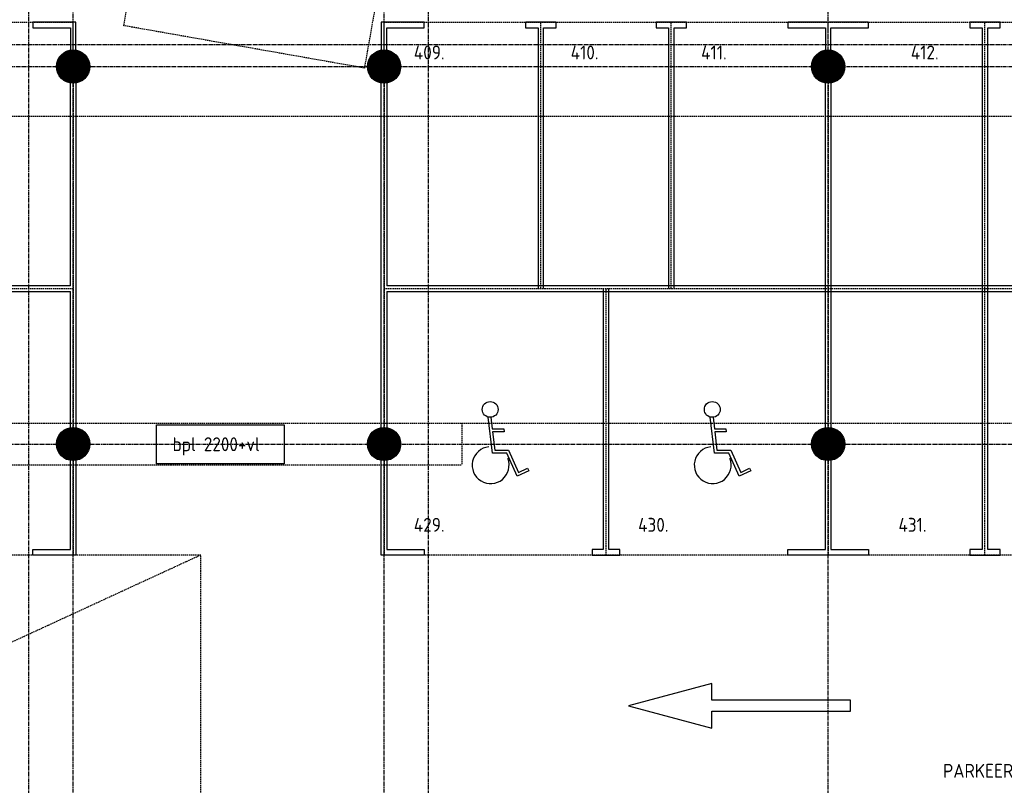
# Model space of a CAD drawing. Extents: x 3380 to 143674, y 4709 to 79406.
# Tile 15 of 24: x 96440 to 114175, y 20367 to 34161. Entities that reach past the tile are written whole.
import ezdxf

# ---------------------------------------------------------------- set-up
doc = ezdxf.new("R2010")
doc.units = 0
doc.header["$LTSCALE"] = 100
doc.linetypes.add('CENTER2', pattern=[1.125, 0.75, -0.125, 0.125, -0.125])
doc.linetypes.add('HIDDEN', pattern=[0.375, 0.25, -0.125])
for name, color, linetype in [('BOUWKUNDIG', 11, 'CONTINUOUS'), ('PARKEREN', 8, 'HIDDEN'), ('STRAMIEN', 7, 'CENTER2'), ('TEKST', 11, 'CONTINUOUS')]:
    doc.layers.add(name, color=color, linetype=linetype)
doc.styles.add('PIETERS', font='ISO.SHX')
doc.styles.get("Standard").update_dxf_attribs({"font": 'ISO.SHX'})

msp = doc.modelspace()

# ---------------------------------------------------------------- linework, layer by layer
at = {"layer": 'BOUWKUNDIG', "linetype": 'HIDDEN'}
for p, q in [((101502, 32416), (83192, 32416)), ((118202, 32416), (101502, 32416)), ((96002, 26891), (104402, 26891)), ((104402, 26891), (117602, 26891)), ((104402, 26891), (104402, 26141)), ((96002, 26141), (104402, 26141)), ((99702, 24516), (79602, 15246)), ((99702, 24516), (97452, 24516)), ((99702, 18516), (99702, 24516))]:
    msp.add_line(p, q, dxfattribs=at)
msp.add_lwpolyline([(98853.3, 37106), (103186.3, 36342), (102648, 33289.1), (98315, 34053.1), (98853.3, 37106)], dxfattribs=at)
at = {"layer": 'BOUWKUNDIG', "linetype": 'CONTINUOUS'}
for points in [[(97252, 33316, 300, 300, 1), (97552, 33316, 300, 300, 1)], [(102852, 33316, 300, 300, 1), (103152, 33316, 300, 300, 1)], [(110852, 33316, 300, 300, 1), (111152, 33316, 300, 300, 1)], [(97252, 26516, 300, 300, 1), (97552, 26516, 300, 300, 1)], [(102852, 26516, 300, 300, 1), (103152, 26516, 300, 300, 1)], [(110852, 26516, 300, 300, 1), (111152, 26516, 300, 300, 1)]]:
    msp.add_lwpolyline(points, format="xyseb", close=True, dxfattribs=at)
for centre in [(97402, 33316), (103002, 33316), (111002, 33316), (97402, 26516), (103002, 26516), (111002, 26516)]:
    msp.add_circle(centre, 300, dxfattribs=at)
at = {"layer": 'PARKEREN'}
for p, q in [((81402, 34116), (97402, 34116)), ((97402, 33616), (97402, 34116)), ((103002, 34116), (132602, 34116)), ((103002, 33616), (103002, 34116)), ((111002, 33616), (111002, 34116)), ((68277, 29316), (97402, 29316)), ((103002, 29316), (132602, 29316)), ((97402, 26216), (97402, 24516)), ((103002, 26216), (103002, 24516)), ((111002, 26216), (111002, 24516)), ((97452, 24516), (68277, 24516)), ((132602, 24516), (103002, 24516))]:
    msp.add_line(p, q, dxfattribs=at)
at = {"layer": 'PARKEREN', "linetype": 'CONTINUOUS'}
for p, q in [((97452, 34116), (96677, 34116)), ((96677, 34116), (96677, 34016)), ((97452, 33616), (97452, 34116)), ((103727, 34116), (102952, 34116)), ((102952, 34116), (102952, 33616)), ((103727, 34016), (103727, 34116)), ((96677, 34016), (97352, 34016)), ((97352, 34016), (97352, 33616)), ((103052, 34016), (103727, 34016)), ((103052, 33616), (103052, 34016)), ((97352, 29366), (97352, 33020.2)), ((97452, 33020.2), (97452, 26811.8)), ((102952, 26811.8), (102952, 33020.2)), ((103052, 33020.2), (103052, 29366)), ((110952, 26811.8), (110952, 33020.2)), ((111052, 33020.2), (111052, 26811.8)), ((97352, 26811.8), (97352, 29266)), ((103052, 29266), (103052, 26811.8)), ((97352, 24616), (97352, 26216)), ((97452, 26216), (97452, 24516)), ((102952, 24516), (102952, 26216)), ((103052, 26216), (103052, 24616)), ((96677, 24616), (97352, 24616)), ((96677, 24516), (96677, 24616)), ((97452, 24516), (96677, 24516)), ((103727, 24516), (102952, 24516)), ((103052, 24616), (103727, 24616)), ((103727, 24616), (103727, 24516))]:
    msp.add_line(p, q, dxfattribs=at)
at = {"layer": 'PARKEREN', "linetype": 'HIDDEN'}
for p, q in [((97402, 33016), (97402, 26816)), ((103002, 33016), (103002, 26816)), ((111002, 33016), (111002, 26816))]:
    msp.add_line(p, q, dxfattribs=at)
at = {"layer": 'PARKEREN', "linetype": 'CONTINUOUS'}
for points in [[(105877, 29316), (105877, 34016), (106102, 34016), (106102, 34116), (105552, 34116), (105552, 34016), (105777, 34016), (105777, 29316)], [(108227, 29316), (108227, 34016), (108452, 34016), (108452, 34116), (107902, 34116), (107902, 34016), (108127, 34016), (108127, 29316)], [(111052, 33616), (111052, 34016), (111727, 34016), (111727, 34116), (110277, 34116), (110277, 34016), (110952, 34016), (110952, 33616)], [(132552, 33076.1), (132552, 29366), (103052, 29366)], [(97352, 29366), (68277, 29366)], [(78652, 29266), (97352, 29266)], [(103052, 29266), (132552, 29266), (132552, 26811.8)], [(106952, 29316), (106952, 24616), (106752, 24616), (106752, 24516), (107252, 24516), (107252, 24616), (107052, 24616), (107052, 29316)], [(104928.2, 26997.5), (104953.1, 26788.2), (105158.7, 26788.2), (105164.7, 26738.2), (104959.1, 26738.2), (104998.9, 26403.6), (105246.6, 26403.6), (105426.6, 26005.6), (105587.3, 26078.2), (105607.9, 26032.6), (105401.6, 25939.4), (105214.4, 26353.6), (104954.5, 26353.6), (104877.3, 27001.8)], [(108928.2, 26997.5), (108953.1, 26788.2), (109158.7, 26788.2), (109164.7, 26738.2), (108959.1, 26738.2), (108998.9, 26403.6), (109246.6, 26403.6), (109426.6, 26005.6), (109587.3, 26078.2), (109607.9, 26032.6), (109401.6, 25939.4), (109214.4, 26353.6), (108954.5, 26353.6), (108877.3, 27001.8)], [(111052, 26216), (111052, 24616), (111727, 24616), (111727, 24516), (110277, 24516), (110277, 24616), (110952, 24616), (110952, 26216)]]:
    msp.add_lwpolyline(points, dxfattribs=at)
at = {"layer": 'PARKEREN'}
for points in [[(105827, 29316), (105827, 34116)], [(108177, 29316), (108177, 34116)], [(113827, 24516), (113827, 29316), (113827, 34116)], [(107002, 24516), (107002, 29316)], [(107002, 24516), (107002, 29316)]]:
    msp.add_lwpolyline(points, dxfattribs=at)
at = {"layer": 'PARKEREN', "linetype": 'CONTINUOUS'}
for points in [[(113777, 29316), (113777, 24616), (113552, 24616), (113552, 24516), (114102, 24516), (114102, 24616), (113877, 24616), (113877, 29316), (113877, 34016), (114102, 34016), (114102, 34116), (113552, 34116), (113552, 34016), (113777, 34016)], [(111407.6, 21700.4), (111407.6, 21900.4), (108907.6, 21900.4), (108907.6, 22202.3), (107407.6, 21800.4), (108907.6, 21398.5), (108907.6, 21700.4)]]:
    msp.add_lwpolyline(points, close=True, dxfattribs=at)
for centre in [(104914.6, 27139.3), (108914.6, 27139.3)]:
    msp.add_circle(centre, 142.5, dxfattribs=at)
for centre in [(104922.6, 26134.7), (108922.6, 26134.7)]:
    msp.add_arc(centre, 332.2, 95.85112, 21.14688, dxfattribs=at)
at = {"layer": 'STRAMIEN'}
for p, q in [((96602, 7254.8), (96602, 78745)), ((103802, 7254.8), (103802, 78745)), ((97402, 8310.9), (97402, 77882.2)), ((103002, 8310.9), (103002, 77882.2)), ((111002, 7254.8), (111002, 63726.8)), ((5017.3, 33716), (141976.2, 33716)), ((5017.3, 33316), (141976.2, 33316)), ((3879.5, 26516), (143173.7, 26516))]:
    msp.add_line(p, q, dxfattribs=at)
at = {"layer": 'TEKST'}
msp.add_lwpolyline([(98903.4, 26860.9), (101203, 26860.9), (101203, 26160.8), (98903.4, 26160.8)], close=True, dxfattribs=at)

# ---------------------------------------------------------------- texts
at = {"layer": 'PARKEREN', "style": 'PIETERS'}
for s, p in [('409.', (103539.5, 33445.9)), ('410.', (106364.5, 33445.9)), ('412.', (112492.1, 33445.9)), ('411.', (108714.5, 33445.9)), ('429.', (103539.5, 24935.3)), ('430.', (107579.4, 24935.3)), ('431.', (112268.9, 24935.3))]:
    msp.add_text(s, height=250, dxfattribs=at).set_placement(p)
at = {"layer": 'TEKST', "style": 'PIETERS'}
msp.add_text('bpl 2200+vl', height=250, dxfattribs=at).set_placement((99193.1, 26386.7))
at = {"layer": 'TEKST'}
msp.add_text('PARKEERGARAGE COMP.-3-', height=250, dxfattribs=at).set_placement((113071.5, 20503.1))

doc.saveas('drawing.dxf')
